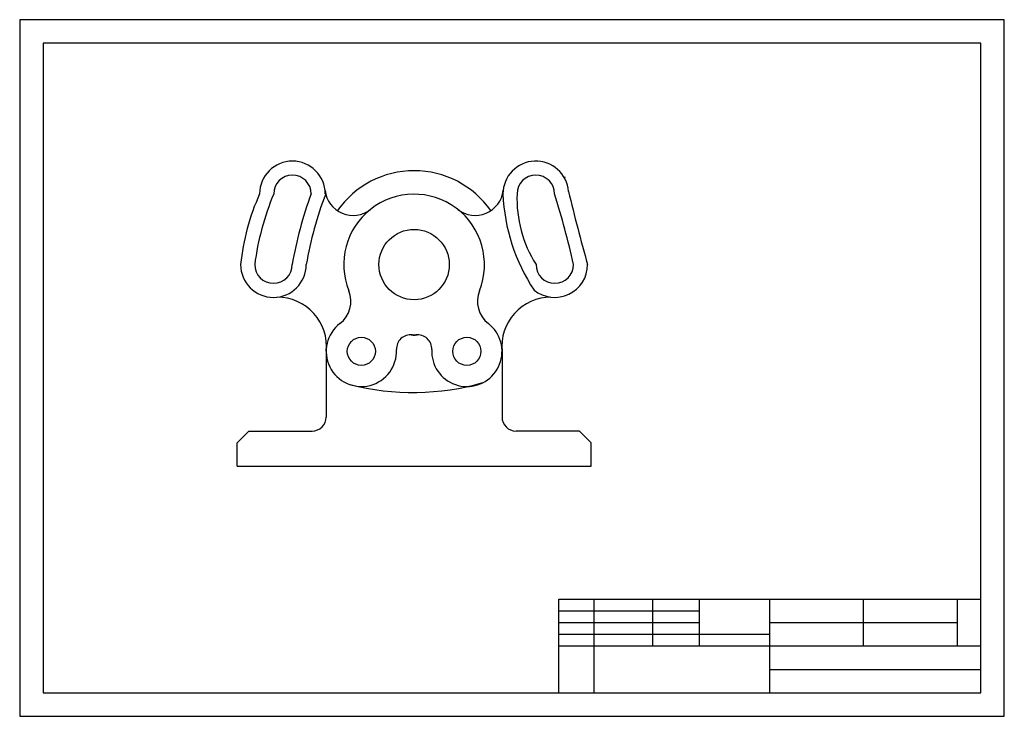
# Model space of a CAD drawing. Header units: inches. Extents: x 12 to 432, y 4 to 301.
import ezdxf

# ---------------------------------------------------------------- set-up
doc = ezdxf.new("R2010")
doc.units = ezdxf.units.IN
doc.header["$MEASUREMENT"] = 0
doc.layers.add('Contur', color=7, linetype='Continuous', lineweight=30)

msp = doc.modelspace()

# ---------------------------------------------------------------- linework, layer by layer
for p, q in [((432.32, 300.75), (12.32, 300.75)), ((12.32, 300.75), (12.32, 3.75)), ((432.32, 287.05), (432.32, 300.75)), ((422.32, 290.75), (22.32, 290.75)), ((22.32, 290.75), (22.32, 13.75)), ((422.32, 13.75), (422.32, 290.75)), ((432.32, 3.75), (432.32, 287.05)), ((242.32, 13.75), (242.32, 53.75)), ((242.32, 53.75), (422.32, 53.75)), ((257.32, 13.75), (257.32, 53.75)), ((282.32, 33.75), (282.32, 53.75)), ((302.32, 33.75), (302.32, 53.75)), ((332.32, 13.75), (332.32, 53.75)), ((372.32, 33.75), (372.32, 53.75)), ((412.32, 33.75), (412.32, 53.75)), ((242.32, 48.75), (302.32, 48.75)), ((242.32, 43.75), (302.32, 43.75)), ((332.32, 43.75), (412.32, 43.75)), ((242.32, 38.75), (332.32, 38.75)), ((242.32, 33.75), (422.32, 33.75)), ((332.32, 23.75), (422.32, 23.75)), ((22.32, 13.75), (422.32, 13.75)), ((12.32, 3.75), (432.32, 3.75))]:
    msp.add_line(p, q)
at = {"layer": 'Contur'}
for p, q in [((244.58, 233.49), (245.15, 233.82)), ((143.06, 159.36), (143.06, 131.36)), ((218.06, 159.36), (218.06, 131.36)), ((110.06, 125.36), (105.06, 120.36)), ((110.06, 125.36), (137.06, 125.36)), ((251.06, 125.36), (224.06, 125.36)), ((251.06, 125.36), (256.06, 120.36)), ((105.06, 110.36), (105.06, 120.36)), ((256.06, 110.36), (256.06, 120.36)), ((105.06, 110.36), (256.06, 110.36))]:
    msp.add_line(p, q, dxfattribs=at)
for centre, radius in [((180.56, 196.36), 15), ((158.06, 159.36), 6), ((203.06, 159.36), 6)]:
    msp.add_circle(centre, radius, dxfattribs=at)
for centre, radius, start, end in [((128.66, 226.47), 14, 0, 180), ((154.51, 229.3), 12, 308.3425, 308.3425), ((232.47, 226.47), 14, 4.4259, 180), ((180.56, 196.36), 40, 35.0596, 144.9404), ((128.66, 226.47), 8, 0, 180), ((232.47, 226.47), 8, 0, 180), ((154.51, 229.3), 12, 186.2603, 308.3425), ((206.62, 229.3), 12, 231.6575, 353.7397), ((982.29, 403), 756.49, 193.41055, 195.85192), ((201.65, 186.92), 95.55, 155.5524, 174.3305), ((227.84, 181.49), 116.23, 157.2336, 172.6493), ((291.9, 168.56), 165.69, 159.5429, 170.34), ((291.93, 169.25), 159.69, 159.0034, 170.225), ((180.56, 196.36), 30, 338.1685, 128.3425), ((297.45, 229.43), 79.04, 182.1517, 213.7882), ((277.25, 224.53), 52.82, 177.8934, 212.2237), ((-106.57, 116.96), 363.9, 12.6034, 17.5137), ((180.56, 196.36), 30, 128.3425, 201.8315), ((120.56, 196.36), 14, 180, 0), ((120.56, 196.36), 8, 180, 0), ((240.56, 196.36), 14, 231.0288, 0), ((240.56, 196.36), 8, 180, 0), ((141.58, 180.74), 12, 307.6372, 21.8315), ((219.55, 180.74), 12, 158.1685, 232.3628), ((122.22, 161.5), 20.96, 354.1443, 90.0507), ((238.91, 161.5), 20.96, 89.9493, 185.8557), ((158.06, 159.36), 15, 127.6372, 2.8177), ((203.06, 159.36), 15, 177.1823, 38.4406), ((195.21, 151.39), 26.15, 41.4147, 49.3887), ((179.04, 160.39), 6, 82.697, 182.8177), ((180.56, 196.36), 30, 267.5715, 272.4285), ((180.56, 172.3), 6, 262.697, 277.303), ((182.09, 160.39), 6, 357.1823, 97.303), ((179.97, 250.33), 108.52, 255.7488, 286.0322), ((137.06, 131.36), 6, 270, 0), ((224.06, 131.36), 6, 180, 270)]:
    msp.add_arc(centre, radius, start, end, dxfattribs=at)

doc.saveas('drawing.dxf')
